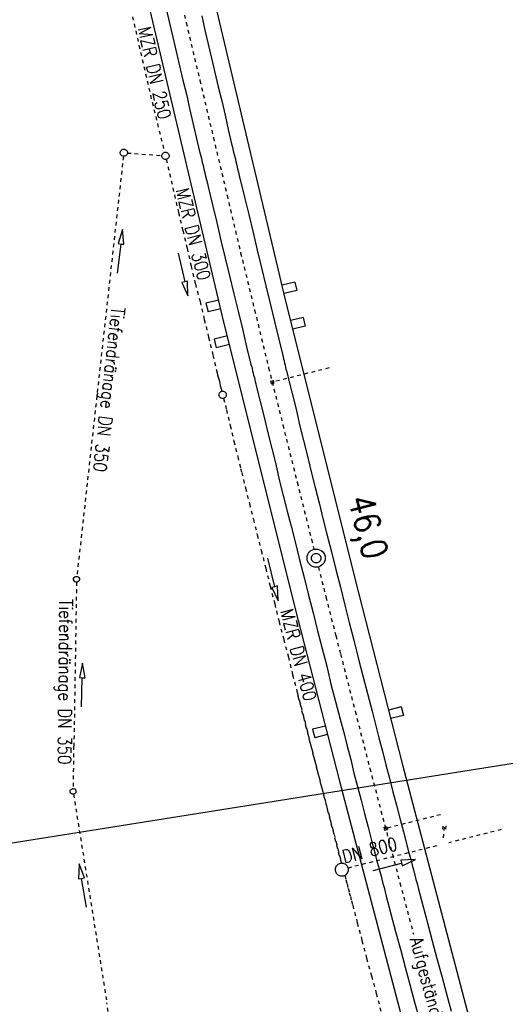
# Model space of a CAD drawing. Extents: x 447827 to 448299, y 438389 to 439851.
# Tile 4 of 21: x 448020 to 448087, y 438851 to 438986. Entities that reach past the tile are written whole.
import ezdxf

# ---------------------------------------------------------------- set-up
doc = ezdxf.new("R2010")
doc.units = 0
doc.header["$LTSCALE"] = 2
doc.header["$MEASUREMENT"] = 0
for name, pattern in [('ACAD_ISO03W100', [0.5, 0.25, -0.25]), ('ACAD_ISO10W100W', [0.5, 0.25, -0.25]), ('AUSGEZOGEN', [0]), ('STRICHLINIEX2', [0.5, 0.25, -0.25]), ('STRICHPT-X3', [3, 1.5, -0.75, 0, -0.75])]:
    doc.linetypes.add(name, pattern=pattern)
for name, color, linetype in [('ACHSE', 250, 'STRICHPT-X3'), ('Bahnachse', 7, 'CONTINUOUS'), ('Durchlässe', 15, 'CONTINUOUS'), ('FBR', 8, 'CONTINUOUS'), ('Gleisachsen', 7, 'CONTINUOUS'), ('Ingenieurbauwerke', 15, 'CONTINUOUS'), ('Planeinteilung', 6, 'CONTINUOUS'), ('RAHMEN', 250, 'AUSGEZOGEN'), ('SCHLITZRINNE', 8, 'AUSGEZOGEN'), ('Tiefendränage', 15, 'CONTINUOUS'), ('TIEFENDRÄNAGE-SCHRIFT', 15, 'CONTINUOUS'), ('Tiefenentwässerung', 15, 'CONTINUOUS')]:
    doc.layers.add(name, color=color, linetype=linetype)
doc.styles.add('ROMANS', font='romans.shx', dxfattribs={"width": 0.8})

# ---------------------------------------------------------------- blocks, each defined once
blk = doc.blocks.new('1135297')
at = {"layer": 'RAHMEN'}
blk.add_line((950, 5), (950, 292), dxfattribs=at)

msp = doc.modelspace()

# ---------------------------------------------------------------- hatches: boundary and pattern name
at = {"layer": 'SCHLITZRINNE'}
h = msp.add_hatch(dxfattribs=at)
h.set_pattern_fill('_USER', color=256, scale=1.5, angle=45, style=0, pattern_type=0)
h.set_pattern_definition([(324.8574, (448134.7023, 438851.6164), (0.86342, 1.226583), [])])
edge = h.paths.add_edge_path()
edge.add_line((448125.44, 438906.45), (448125.94, 438906.53))
edge.add_line((448125.94, 438906.53), (448126.04, 438905.88))
edge.add_arc((261507.52, 409202.34), 188967.65, 9.0399539, 9.0437441, ccw=False)
edge.add_line((448128, 438893.53), (448131.93, 438868.85))
edge.add_line((448131.93, 438868.85), (448133.25, 438860.54))
edge.add_arc((449371.2, 439057.49), 1253.51, 189.03994, 189.27782)
edge.add_arc((454072.82, 439825.55), 6017.45, 189.277818, 189.386388)
edge.add_arc((449284.38, 439033.99), 1164.03, 189.38639, 189.87641)
edge.add_arc((450764.43, 439291.68), 2666.35, 189.87641, 190.20018)
edge.add_arc((449881.19, 439132.75), 1768.93, 190.20018, 190.58896)
edge.add_arc((450188.85, 439190.27), 2081.91, 190.58896, 190.94733)
edge.add_arc((450096.34, 439172.37), 1987.69, 190.94733, 191.30769)
edge.add_arc((450103.53, 439173.81), 1995.02, 191.30769, 191.66737)
edge.add_arc((450113.91, 439175.96), 2005.62, 191.66737, 192.02417)
edge.add_arc((450128.35, 439179.03), 2020.39, 192.02417, 192.37965)
edge.add_arc((450121.64, 439177.56), 2013.51, 192.37965, 192.73712)
edge.add_arc((450090.71, 439170.57), 1981.8, 192.73712, 193.09744)
edge.add_arc((450089.72, 439170.34), 1980.78, 193.09744, 193.45758)
edge.add_arc((450128.15, 439179.53), 2020.3, 193.45758, 193.81418)
edge.add_arc((450131.05, 439180.24), 2023.28, 193.81418, 194.17021)
edge.add_arc((450093.87, 439170.86), 1984.94, 194.17021, 194.52965)
edge.add_arc((450094.25, 439170.96), 1985.34, 194.52965, 194.88949)
edge.add_arc((450121.51, 439178.2), 2013.54, 194.88949, 195.2468)
edge.add_arc((450124.65, 439179.06), 2016.8, 195.2468, 195.60287)
edge.add_arc((450111.38, 439175.36), 2003.02, 195.60287, 195.96017)
edge.add_arc((450101.56, 439172.55), 1992.8, 195.96017, 196.3197)
edge.add_arc((450106.36, 439173.95), 1997.81, 196.3197, 196.67878)
edge.add_arc((450107.84, 439174.39), 1999.35, 196.67878, 197.03752)
edge.add_arc((450104.44, 439173.35), 1995.79, 197.03752, 197.39658)
edge.add_arc((450114, 439176.35), 2005.81, 197.39658, 197.75366)
edge.add_arc((450121.01, 439178.59), 2013.17, 197.75366, 198.1101)
edge.add_arc((450117.03, 439177.29), 2008.99, 198.1101, 198.46756)
edge.add_arc((450103.87, 439172.9), 1995.12, 198.46756, 198.82627)
edge.add_arc((450099.45, 439171.39), 1990.45, 198.82627, 199.18578)
edge.add_arc((450113.54, 439176.29), 2005.36, 199.18578, 199.54396)
edge.add_arc((450116.79, 439177.45), 2008.81, 199.54396, 199.90126)
edge.add_arc((450108.06, 439174.29), 1999.53, 199.90126, 200.25939)
edge.add_arc((450108.41, 439174.41), 1999.9, 200.25939, 200.61774)
edge.add_arc((450110.76, 439175.3), 2002.41, 200.61774, 200.97587)
edge.add_arc((450111.89, 439175.73), 2003.62, 200.97587, 201.33369)
edge.add_arc((450111.74, 439175.67), 2003.46, 201.33369, 201.69152)
edge.add_arc((450110.58, 439175.21), 2002.21, 201.69152, 202.04953)
edge.add_arc((450111.61, 439175.63), 2003.32, 202.04953, 202.40744)
edge.add_arc((450109.6, 439174.8), 2001.15, 202.40744, 202.76584)
edge.add_arc((450106.41, 439173.46), 1997.69, 202.76584, 203.10007)
edge.add_line((448125.44, 438906.45), (448125.55, 438905.8))
edge.add_arc((261507.37, 409202.31), 188967.3, 9.0399539, 9.0437441, ccw=False)
edge.add_line((448127.51, 438893.46), (448131.44, 438868.77))
edge.add_line((448131.44, 438868.77), (448132.72, 438860.75))
h = msp.add_hatch(dxfattribs=at)
h.set_pattern_fill('_USER', color=256, scale=1.5, angle=45, style=0, pattern_type=0)
h.set_pattern_definition([(326.72764, (448148.0771, 438778.445), (0.822929, 1.254108), [])])
edge = h.paths.add_edge_path()
edge.add_line((448125.94, 438906.53), (448126.04, 438905.88))
edge.add_arc((261507.52, 409202.34), 188967.65, 9.0399539, 9.0437441, ccw=False)
edge.add_line((448128, 438893.53), (448131.93, 438868.85))
edge.add_line((448131.93, 438868.85), (448133.25, 438860.54))
edge.add_arc((449371.2, 439057.49), 1253.51, 189.03994, 189.27782)
edge.add_arc((454072.82, 439825.55), 6017.45, 189.277818, 189.386388)
edge.add_arc((449284.38, 439033.99), 1164.03, 189.38639, 189.87641)
edge.add_arc((450764.43, 439291.68), 2666.35, 189.87641, 190.20018)
edge.add_arc((449881.19, 439132.75), 1768.93, 190.20018, 190.58896)
edge.add_arc((450188.85, 439190.27), 2081.91, 190.58896, 190.94733)
edge.add_arc((450096.34, 439172.37), 1987.69, 190.94733, 191.30769)
edge.add_arc((450103.53, 439173.81), 1995.02, 191.30769, 191.66737)
edge.add_arc((450113.91, 439175.96), 2005.62, 191.66737, 192.02417)
edge.add_arc((450128.35, 439179.03), 2020.39, 192.02417, 192.37965)
edge.add_arc((450121.64, 439177.56), 2013.51, 192.37965, 192.73712)
edge.add_arc((450090.71, 439170.57), 1981.8, 192.73712, 193.09744)
edge.add_arc((450089.72, 439170.34), 1980.78, 193.09744, 193.45758)
edge.add_arc((450128.15, 439179.53), 2020.3, 193.45758, 193.81418)
edge.add_arc((450131.05, 439180.24), 2023.28, 193.81418, 194.17021)
edge.add_arc((450093.87, 439170.86), 1984.94, 194.17021, 194.52965)
edge.add_arc((450094.25, 439170.96), 1985.34, 194.52965, 194.88949)
edge.add_arc((450121.51, 439178.2), 2013.54, 194.88949, 195.2468)
edge.add_arc((450124.65, 439179.06), 2016.8, 195.2468, 195.60287)
edge.add_arc((450111.38, 439175.36), 2003.02, 195.60287, 195.96017)
edge.add_arc((450101.56, 439172.55), 1992.8, 195.96017, 196.3197)
edge.add_arc((450106.36, 439173.95), 1997.81, 196.3197, 196.67878)
edge.add_arc((450107.84, 439174.39), 1999.35, 196.67878, 197.03752)
edge.add_arc((450104.44, 439173.35), 1995.79, 197.03752, 197.39658)
edge.add_arc((450114, 439176.35), 2005.81, 197.39658, 197.75366)
edge.add_arc((450121.01, 439178.59), 2013.17, 197.75366, 198.1101)
edge.add_arc((450117.03, 439177.29), 2008.99, 198.1101, 198.46756)
edge.add_arc((450103.87, 439172.9), 1995.12, 198.46756, 198.82627)
edge.add_arc((450099.45, 439171.39), 1990.45, 198.82627, 199.18578)
edge.add_arc((450113.54, 439176.29), 2005.36, 199.18578, 199.54396)
edge.add_arc((450116.79, 439177.45), 2008.81, 199.54396, 199.90126)
edge.add_arc((450108.06, 439174.29), 1999.53, 199.90126, 200.25939)
edge.add_arc((450108.41, 439174.41), 1999.9, 200.25939, 200.61774)
edge.add_arc((450110.76, 439175.3), 2002.41, 200.61774, 200.97587)
edge.add_arc((450111.89, 439175.73), 2003.62, 200.97587, 201.33369)
edge.add_arc((450111.74, 439175.67), 2003.46, 201.33369, 201.69152)
edge.add_arc((450110.58, 439175.21), 2002.21, 201.69152, 202.04953)
edge.add_arc((450111.61, 439175.63), 2003.32, 202.04953, 202.40744)
edge.add_arc((450109.6, 439174.8), 2001.15, 202.40744, 202.76584)
edge.add_arc((450106.41, 439173.46), 1997.69, 202.76584, 203.10007)
edge.add_arc((450188.85, 439190.27), 2082.41, 190.79963, 190.94733)
edge.add_arc((450096.34, 439172.37), 1988.19, 190.94733, 191.30769)
edge.add_arc((450103.53, 439173.81), 1995.52, 191.30769, 191.66737)
edge.add_arc((450113.91, 439175.96), 2006.12, 191.66737, 192.02417)
edge.add_arc((450128.35, 439179.03), 2020.89, 192.02417, 192.37965)
edge.add_arc((450121.64, 439177.56), 2014.01, 192.37965, 192.4693)

# ---------------------------------------------------------------- linework, layer by layer
at = {"layer": 'ACHSE'}
for points in [[(448051.41, 439387.64, -0.000001), (448067.12, 439288.88, -0.000002), (448074.98, 439239.5)], [(448098.55, 439091.36, 0.000001), (448108.37, 439029.64, -0.000001), (448118.19, 438967.92, -0.000001), (448122.12, 438943.23, 0.000002), (448126.05, 438918.54, 0.000007), (448128.02, 438906.19, -0.000017), (448129.98, 438893.85), (448133.91, 438869.16), (448135.23, 438860.86, 0.001038), (448136.06, 438855.72, 0.000474), (448137.9, 438844.48, 0.002138), (448139.57, 438834.68, 0.001413), (448142.19, 438819.85, 0.001696), (448144.36, 438808.06, 0.001564), (448146.79, 438795.28, 0.001572), (448149.2, 438783.03, 0.001569), (448151.69, 438770.76, 0.001557), (448154.25, 438758.55, 0.001551), (448156.9, 438746.31, 0.00156), (448159.62, 438734.06, 0.001572), (448162.41, 438721.93, 0.001571), (448165.26, 438709.82, 0.00007), (448165.4, 438709.27, 0.001553)]]:
    msp.add_lwpolyline(points, format="xyb", dxfattribs=at)
at = {"layer": 'Bahnachse', "linetype": 'ACAD_ISO10W100W'}
for p, q in [((448041.29, 438993.4), (448043.1, 438985.54)), ((448043.1, 438985.54), (448044.97, 438977.65)), ((448044.97, 438977.65), (448046.83, 438969.8)), ((448046.83, 438969.8), (448048.69, 438961.91)), ((448048.69, 438961.91), (448050.55, 438954.06)), ((448050.55, 438954.06), (448052.46, 438946.22)), ((448052.46, 438946.22), (448054.38, 438938.34)), ((448054.38, 438938.34), (448056.33, 438930.51)), ((448056.33, 438930.51), (448058.29, 438922.68)), ((448058.29, 438922.68), (448060.24, 438914.85)), ((448060.24, 438914.85), (448060.58, 438913.51)), ((448061.19, 438911.08), (448062.21, 438906.98)), ((448062.21, 438906.98), (448063.57, 438901.68)), ((448063.57, 438901.68), (448064.22, 438899.16)), ((448064.22, 438899.16), (448066.22, 438891.34)), ((448066.22, 438891.34), (448068.23, 438883.52)), ((448068.23, 438883.52), (448070.28, 438875.71)), ((448070.28, 438875.71), (448071.31, 438871.78)), ((448071.31, 438871.78), (448072.35, 438867.85)), ((448072.35, 438867.85), (448074.19, 438860.84))]:
    msp.add_line(p, q, dxfattribs=at)
at = {"layer": 'Bahnachse', "linetype": 'Continuous'}
for major_axis, start_param, end_param in [((-0.25, 1.22), 3.140661, 9.423846), ((-0.46, 0.46), 2.557664, 8.840849)]:
    msp.add_ellipse((448060.88, 438912.29), major_axis=major_axis, ratio=1, start_param=start_param, end_param=end_param, dxfattribs=at)
at = {"layer": 'Durchlässe', "linetype": 'Continuous'}
for p, q in [((448078.63, 438875.67), (448078.58, 438875.19)), ((448078.22, 438875.62), (448078.19, 438875.22)), ((448068.68, 438869.57), (448072.55, 438870.57)), ((448074.49, 438871.07), (448072.45, 438870.96)), ((448072.45, 438870.96), (448072.65, 438870.18)), ((448072.65, 438870.18), (448074.49, 438871.07))]:
    msp.add_line(p, q, dxfattribs=at)
at = {"layer": 'Durchlässe', "linetype": 'STRICHLINIEX2'}
for p, q in [((448078.41, 438875.5), (448078.27, 438874.02)), ((448086.21, 438875.14), (448079.05, 438873.35)), ((448077.35, 438872.92), (448065.26, 438869.89))]:
    msp.add_line(p, q, dxfattribs=at)
at = {"layer": 'FBR'}
for points in [[(448106.4, 439029.33), (448116.22, 438967.6, -0.000001), (448120.15, 438942.91, 0.000002), (448124.08, 438918.22, 0.000007), (448126.04, 438905.88, -0.000017), (448128, 438893.53), (448128.45, 438890.72), (448131.93, 438868.85), (448133.25, 438860.54, 0.001038), (448134.08, 438855.4, 0.000474), (448135.93, 438844.15, 0.002138), (448137.6, 438834.33, 0.001413), (448140.22, 438819.5, 0.001696), (448142.39, 438807.69, 0.001564), (448144.82, 438794.9, 0.001572), (448147.24, 438782.63, 0.001569), (448149.73, 438770.36, 0.001557), (448152.29, 438758.14, 0.001551), (448154.94, 438745.88, 0.00156), (448157.67, 438733.62, 0.001572), (448160.46, 438721.47, 0.001571), (448163.32, 438709.36, 0.000051), (448163.42, 438708.95, 0.000051)], [(448068.2, 439390.31), (448083.91, 439291.55, -0.000002), (448091.77, 439242.17), (448115.34, 439094.04), (448125.16, 439032.31), (448134.98, 438970.59, -0.000001), (448138.91, 438945.9, 0.000002), (448142.84, 438921.21, 0.000007), (448144.8, 438908.87, -0.000011), (448146.16, 438900.33, -0.000011)], [(448085.83, 439061.55), (448091.34, 439026.93), (448101.16, 438965.21, -0.000001), (448105.09, 438940.52, 0.000002), (448109.02, 438915.83, 0.000003), (448109.9, 438910.28, 0.000003)]]:
    msp.add_lwpolyline(points, format="xyb", dxfattribs=at)
at = {"layer": 'Gleisachsen', "linetype": 'Continuous'}
for p, q in [((448040.38, 438987.44), (448040.83, 438985.49)), ((448045.22, 438986.48), (448045.67, 438984.53)), ((448040.83, 438985.49), (448041.28, 438983.54)), ((448041.28, 438983.54), (448041.73, 438981.59)), ((448045.67, 438984.53), (448046.11, 438982.62)), ((448046.11, 438982.62), (448046.56, 438980.67)), ((448041.73, 438981.59), (448042.18, 438979.64)), ((448042.18, 438979.64), (448042.63, 438977.68)), ((448046.56, 438980.67), (448047.01, 438978.72)), ((448047.01, 438978.72), (448047.46, 438976.77)), ((448042.63, 438977.68), (448043.12, 438975.74)), ((448047.46, 438976.77), (448047.96, 438974.83)), ((448043.12, 438975.74), (448043.57, 438973.79)), ((448047.96, 438974.83), (448048.41, 438972.88)), ((448043.57, 438973.79), (448044.02, 438971.84)), ((448048.41, 438972.88), (448048.86, 438970.93)), ((448044.02, 438971.84), (448044.47, 438969.89)), ((448048.86, 438970.93), (448049.31, 438968.97)), ((448044.47, 438969.89), (448044.92, 438967.94)), ((448049.31, 438968.97), (448049.45, 438968.49)), ((448044.92, 438967.94), (448045.06, 438967.45)), ((448045.06, 438967.45), (448045.2, 438966.97)), ((448049.45, 438968.49), (448049.54, 438968)), ((448049.54, 438968), (448049.67, 438967.52)), ((448049.67, 438967.52), (448049.81, 438967.03)), ((448045.2, 438966.97), (448045.29, 438966.48)), ((448045.29, 438966.48), (448045.42, 438965.99)), ((448045.42, 438965.99), (448045.51, 438965.5)), ((448049.81, 438967.03), (448049.9, 438966.54)), ((448049.9, 438966.54), (448050.04, 438966.06)), ((448050.04, 438966.06), (448050.12, 438965.56)), ((448045.51, 438965.5), (448045.65, 438965.02)), ((448045.65, 438965.02), (448045.74, 438964.53)), ((448050.12, 438965.56), (448050.26, 438965.08)), ((448050.26, 438965.08), (448050.35, 438964.59)), ((448050.35, 438964.59), (448050.49, 438964.1)), ((448045.74, 438964.53), (448045.87, 438964.04)), ((448045.87, 438964.04), (448046.01, 438963.56)), ((448046.01, 438963.56), (448046.1, 438963.07)), ((448050.49, 438964.1), (448051.07, 438961.67)), ((448046.1, 438963.07), (448046.69, 438960.63)), ((448046.69, 438960.63), (448047.27, 438958.2)), ((448051.07, 438961.67), (448051.65, 438959.28)), ((448051.65, 438959.28), (448052.24, 438956.85)), ((448047.27, 438958.2), (448047.86, 438955.76)), ((448052.24, 438956.85), (448052.82, 438954.42)), ((448047.86, 438955.76), (448048.45, 438953.33)), ((448052.82, 438954.42), (448053.41, 438951.98)), ((448048.45, 438953.33), (448049.03, 438950.89)), ((448053.41, 438951.98), (448054, 438949.55)), ((448049.03, 438950.89), (448049.62, 438948.46)), ((448049.62, 438948.46), (448050.2, 438946.07)), ((448054, 438949.55), (448054.59, 438947.11)), ((448054.59, 438947.11), (448055.17, 438944.68)), ((448050.2, 438946.07), (448050.79, 438943.64)), ((448055.17, 438944.68), (448055.76, 438942.24)), ((448050.79, 438943.64), (448051.37, 438941.2)), ((448055.76, 438942.24), (448056.35, 438939.81)), ((448051.37, 438941.2), (448051.96, 438938.77)), ((448056.35, 438939.81), (448056.4, 438939.51)), ((448056.4, 438939.51), (448056.49, 438939.27)), ((448056.49, 438939.27), (448056.55, 438938.98)), ((448056.55, 438938.98), (448056.65, 438938.69)), ((448051.96, 438938.77), (448052.06, 438938.48)), ((448052.06, 438938.48), (448052.12, 438938.19)), ((448052.12, 438938.19), (448052.17, 438937.89)), ((448052.17, 438937.89), (448052.27, 438937.61)), ((448056.65, 438938.69), (448056.7, 438938.4)), ((448056.7, 438938.4), (448056.75, 438938.1)), ((448056.75, 438938.1), (448056.86, 438937.82)), ((448056.86, 438937.82), (448056.91, 438937.52)), ((448052.27, 438937.61), (448052.32, 438937.31)), ((448052.32, 438937.31), (448052.43, 438937.02)), ((448052.43, 438937.02), (448052.48, 438936.73)), ((448052.48, 438936.73), (448052.53, 438936.43)), ((448052.53, 438936.43), (448052.63, 438936.15)), ((448056.91, 438937.52), (448057.01, 438937.23)), ((448057.01, 438937.23), (448057.06, 438936.94)), ((448057.06, 438936.94), (448057.6, 438934.8)), ((448052.63, 438936.15), (448052.69, 438935.85)), ((448052.69, 438935.85), (448053.22, 438933.71)), ((448053.22, 438933.71), (448053.75, 438931.57)), ((448057.6, 438934.8), (448058.13, 438932.66)), ((448058.13, 438932.66), (448058.62, 438930.51)), ((448053.75, 438931.57), (448054.29, 438929.43)), ((448058.62, 438930.51), (448059.15, 438928.37)), ((448054.29, 438929.43), (448054.82, 438927.29)), ((448059.15, 438928.37), (448059.69, 438926.23)), ((448054.82, 438927.29), (448055.36, 438925.15)), ((448059.69, 438926.23), (448060.22, 438924.09)), ((448055.36, 438925.15), (448055.84, 438923.01)), ((448055.84, 438923.01), (448056.38, 438920.87)), ((448060.22, 438924.09), (448060.75, 438921.95)), ((448060.75, 438921.95), (448061.28, 438919.86)), ((448056.38, 438920.87), (448056.91, 438918.73)), ((448061.28, 438919.86), (448061.81, 438917.72)), ((448056.91, 438918.73), (448057.44, 438916.64)), ((448061.81, 438917.72), (448062.35, 438915.58)), ((448057.44, 438916.64), (448058.02, 438914.51)), ((448062.35, 438915.58), (448062.99, 438913.16)), ((448058.02, 438914.51), (448058.61, 438912.07)), ((448058.61, 438912.07), (448059.24, 438909.65)), ((448062.99, 438913.16), (448063.57, 438910.72)), ((448063.57, 438910.72), (448064.21, 438908.3)), ((448059.24, 438909.65), (448059.83, 438907.21)), ((448064.21, 438908.3), (448064.8, 438905.86)), ((448059.83, 438907.21), (448060.47, 438904.79)), ((448064.8, 438905.86), (448065.42, 438903.49)), ((448060.47, 438904.79), (448061.06, 438902.35)), ((448065.42, 438903.49), (448066.06, 438901.06)), ((448061.06, 438902.35), (448061.69, 438899.93)), ((448061.69, 438899.93), (448062.33, 438897.5)), ((448066.06, 438901.06), (448066.65, 438898.63)), ((448066.65, 438898.63), (448067.28, 438896.2)), ((448062.33, 438897.5), (448062.91, 438895.06)), ((448067.28, 438896.2), (448067.92, 438893.77)), ((448062.91, 438895.06), (448063.54, 438892.69)), ((448067.92, 438893.77), (448068.56, 438891.35)), ((448063.54, 438892.69), (448064.18, 438890.26)), ((448068.56, 438891.35), (448068.98, 438889.54)), ((448064.18, 438890.26), (448064.66, 438888.42)), ((448068.98, 438889.54), (448069.46, 438887.7)), ((448064.66, 438888.42), (448065.14, 438886.57)), ((448065.14, 438886.57), (448065.62, 438884.73)), ((448069.46, 438887.7), (448069.94, 438885.86)), ((448069.94, 438885.86), (448070.42, 438884.01)), ((448065.62, 438884.73), (448066.06, 438882.88)), ((448070.42, 438884.01), (448070.91, 438882.17)), ((448066.06, 438882.88), (448066.54, 438881.03)), ((448066.54, 438881.03), (448067.02, 438879.19)), ((448070.91, 438882.17), (448071.39, 438880.32)), ((448071.39, 438880.32), (448071.87, 438878.48)), ((448067.02, 438879.19), (448067.5, 438877.35)), ((448071.87, 438878.48), (448072.34, 438876.69)), ((448067.5, 438877.35), (448067.98, 438875.5)), ((448072.34, 438876.69), (448072.82, 438874.84)), ((448067.98, 438875.5), (448068.46, 438873.66)), ((448072.82, 438874.84), (448073.54, 438872.13)), ((448068.46, 438873.66), (448068.73, 438872.64)), ((448068.73, 438872.64), (448069.25, 438870.7)), ((448073.54, 438872.13), (448073.62, 438871.83)), ((448073.62, 438871.83), (448073.77, 438871.25)), ((448069.25, 438870.7), (448069.4, 438870.12)), ((448073.77, 438871.25), (448073.92, 438870.67)), ((448073.92, 438870.67), (448074.08, 438870.09)), ((448069.4, 438870.12), (448069.56, 438869.53)), ((448069.56, 438869.53), (448069.71, 438868.95)), ((448069.71, 438868.95), (448069.87, 438868.37)), ((448074.08, 438870.09), (448074.23, 438869.51)), ((448074.23, 438869.51), (448074.39, 438868.92)), ((448074.39, 438868.92), (448074.54, 438868.34)), ((448069.87, 438868.37), (448070.02, 438867.79)), ((448070.02, 438867.79), (448070.17, 438867.21)), ((448074.54, 438868.34), (448074.7, 438867.76)), ((448074.7, 438867.76), (448074.85, 438867.18)), ((448070.17, 438867.21), (448070.33, 438866.63)), ((448070.33, 438866.63), (448070.48, 438866.04)), ((448074.85, 438867.18), (448075.49, 438864.75)), ((448070.48, 438866.04), (448071.12, 438863.62)), ((448071.12, 438863.62), (448071.76, 438861.19)), ((448075.49, 438864.75), (448076.12, 438862.38)), ((448076.12, 438862.38), (448076.75, 438859.95)), ((448071.76, 438861.19), (448072.44, 438858.77)), ((448076.75, 438859.95), (448077.39, 438857.52)), ((448072.44, 438858.77), (448073.08, 438856.35)), ((448077.39, 438857.52), (448078.07, 438855.11)), ((448073.08, 438856.35), (448073.71, 438853.97)), ((448078.07, 438855.11), (448078.71, 438852.68)), ((448073.71, 438853.97), (448074.34, 438851.55)), ((448074.34, 438851.55), (448075.03, 438849.13)), ((448078.71, 438852.68), (448079.34, 438850.3))]:
    msp.add_line(p, q, dxfattribs=at)
at = {"layer": 'Ingenieurbauwerke', "linetype": 'Continuous'}
for p, q in [((448045.44, 438994.99), (448056.69, 438947.43)), ((448036.77, 438993), (448048.04, 438945.33)), ((448057.96, 438950.06), (448056.21, 438949.63)), ((448057.96, 438950.06), (448058.24, 438948.89)), ((448058.24, 438948.89), (448056.49, 438948.47)), ((448047.55, 438947.58), (448045.8, 438947.15)), ((448045.8, 438947.15), (448046.09, 438945.98)), ((448056.69, 438947.43), (448066.66, 438907.54)), ((448047.84, 438946.41), (448046.09, 438945.98)), ((448048.04, 438945.33), (448058.03, 438905.35)), ((448059.09, 438945.19), (448057.4, 438944.78)), ((448059.09, 438945.19), (448059.37, 438944.02)), ((448059.37, 438944.02), (448057.69, 438943.61)), ((448048.75, 438942.69), (448046.93, 438942.25)), ((448046.93, 438942.25), (448047.21, 438941.08)), ((448049.04, 438941.52), (448047.21, 438941.08)), ((448054.63, 438936.5), (448055.02, 438936.6)), ((448054.63, 438936.5), (448054.73, 438936.12)), ((448055.02, 438936.6), (448055.11, 438936.22)), ((448054.73, 438936.12), (448055.11, 438936.22)), ((448066.66, 438907.54), (448072.7, 438884)), ((448058.03, 438905.35), (448064.08, 438881.76)), ((448072.52, 438891.94), (448070.77, 438891.5)), ((448072.52, 438891.94), (448072.82, 438890.78)), ((448072.82, 438890.78), (448071.07, 438890.34)), ((448062.15, 438889.31), (448060.4, 438888.87)), ((448060.4, 438888.87), (448060.69, 438887.7)), ((448062.44, 438888.14), (448060.69, 438887.7)), ((448072.7, 438884), (448081.78, 438849.48)), ((448064.08, 438881.76), (448073.19, 438847.16)), ((448070.14, 438875.44), (448070.53, 438875.55)), ((448070.14, 438875.44), (448070.25, 438875.05)), ((448070.25, 438875.05), (448070.64, 438875.16)), ((448070.53, 438875.55), (448070.64, 438875.16))]:
    msp.add_line(p, q, dxfattribs=at)
at = {"layer": 'Ingenieurbauwerke', "linetype": 'ACAD_ISO03W100'}
for p, q in [((448062.65, 438938.31), (448054.87, 438936.36)), ((448077.9, 438877.18), (448070.58, 438875.35))]:
    msp.add_line(p, q, dxfattribs=at)
at = {"layer": 'Tiefendränage', "linetype": 'ACAD_ISO03W100'}
for p, q in [((448034.5, 438967.25), (448028.14, 438909.8)), ((448035.05, 438967.71), (448039.76, 438967.36)), ((448028.09, 438909), (448027.73, 438886.55)), ((448027.69, 438886.55), (448027.63, 438880.77)), ((448038.76, 438810.78), (448032.24, 438851.47))]:
    msp.add_line(p, q, dxfattribs=at)
at = {"layer": 'Tiefendränage', "linetype": 'ACAD_ISO03W100', "flags": 128}
msp.add_lwpolyline([(448027.68, 438879.98), (448028.51, 438874.82), (448032.24, 438851.47)], dxfattribs=at)
at = {"layer": 'Tiefendränage', "linetype": 'Continuous'}
for centre, major_axis in [((448034.56, 438967.75), (-0.354, 0.354)), ((448028.09, 438909.4), (-0.283, 0.283)), ((448027.62, 438880.37), (-0.283, 0.283))]:
    msp.add_ellipse(centre, major_axis=major_axis, ratio=1, start_param=2.557664, end_param=8.840849, dxfattribs=at)
at = {"layer": 'TIEFENDRÄNAGE-SCHRIFT', "linetype": 'Continuous'}
for p, q in [((448034.4, 438957.25), (448033.78, 438955.31)), ((448034.57, 438955.22), (448034.4, 438957.25)), ((448033.72, 438951.29), (448034.18, 438955.26)), ((448033.78, 438955.31), (448034.18, 438955.26)), ((448034.18, 438955.26), (448034.57, 438955.22)), ((448028.93, 438897.93), (448028.48, 438895.94)), ((448029.28, 438895.92), (448028.93, 438897.93)), ((448028.48, 438895.94), (448028.88, 438895.93)), ((448028.78, 438891.93), (448028.88, 438895.93)), ((448028.88, 438895.93), (448029.28, 438895.92)), ((448028.45, 438870.45), (448028.38, 438868.41)), ((448029.17, 438868.55), (448028.45, 438870.45)), ((448028.38, 438868.41), (448028.78, 438868.48)), ((448028.78, 438868.48), (448029.17, 438868.55)), ((448029.44, 438864.54), (448028.78, 438868.48))]:
    msp.add_line(p, q, dxfattribs=at)
at = {"layer": 'Tiefenentwässerung', "linetype": 'ACAD_ISO03W100'}
for p, q in [((448035.74, 438986.36), (448036.19, 438984.41)), ((448036.19, 438984.41), (448036.64, 438982.46)), ((448036.64, 438982.46), (448037.09, 438980.51)), ((448037.09, 438980.51), (448037.54, 438978.55)), ((448037.54, 438978.55), (448037.99, 438976.6)), ((448037.99, 438976.6), (448038.44, 438974.65)), ((448038.44, 438974.65), (448040.14, 438967.81)), ((448040.37, 438966.84), (448042.05, 438959.55)), ((448042.05, 438959.55), (448042.64, 438957.12)), ((448042.64, 438957.12), (448043.23, 438954.68)), ((448043.23, 438954.68), (448043.77, 438952.24)), ((448043.77, 438952.24), (448044.35, 438949.8)), ((448044.35, 438949.8), (448044.99, 438947.38)), ((448044.99, 438947.38), (448045.58, 438944.94)), ((448045.58, 438944.94), (448046.16, 438942.51)), ((448046.16, 438942.51), (448046.75, 438940.07)), ((448046.75, 438940.07), (448047.34, 438937.64)), ((448047.34, 438937.64), (448047.39, 438937.34)), ((448047.39, 438937.34), (448047.49, 438937.06)), ((448047.49, 438937.06), (448047.55, 438936.76)), ((448047.55, 438936.76), (448047.65, 438936.48)), ((448047.65, 438936.48), (448047.7, 438936.18)), ((448047.7, 438936.18), (448047.75, 438935.89)), ((448047.75, 438935.89), (448047.86, 438935.6)), ((448047.86, 438935.6), (448047.91, 438935.3)), ((448047.91, 438935.3), (448047.94, 438935.1)), ((448048.21, 438934.13), (448048.6, 438932.58)), ((448048.6, 438932.58), (448049.13, 438930.44)), ((448049.13, 438930.44), (448049.62, 438928.29)), ((448049.62, 438928.29), (448050.15, 438926.16)), ((448050.15, 438926.16), (448050.55, 438924.56)), ((448050.55, 438924.56), (448050.69, 438924.02)), ((448050.69, 438924.02), (448051.22, 438921.88)), ((448051.22, 438921.88), (448051.75, 438919.74)), ((448051.75, 438919.74), (448052.29, 438917.6)), ((448052.29, 438917.6), (448052.82, 438915.46)), ((448052.82, 438915.46), (448053.36, 438913.32)), ((448053.36, 438913.32), (448053.99, 438910.89)), ((448053.99, 438910.89), (448054.58, 438908.46)), ((448054.58, 438908.46), (448055.22, 438906.03)), ((448055.22, 438906.03), (448055.8, 438903.6)), ((448055.8, 438903.6), (448056.44, 438901.17)), ((448056.44, 438901.17), (448057.08, 438898.75)), ((448057.08, 438898.75), (448057.66, 438896.31)), ((448057.66, 438896.31), (448058.3, 438893.89)), ((448064.33, 438870.63), (448064.35, 438870.57)), ((448064.8, 438868.89), (448064.95, 438868.31)), ((448064.95, 438868.31), (448065.11, 438867.72)), ((448065.11, 438867.72), (448065.26, 438867.14)), ((448065.26, 438867.14), (448065.41, 438866.56)), ((448065.41, 438866.56), (448065.57, 438865.98)), ((448065.57, 438865.98), (448065.72, 438865.4)), ((448065.72, 438865.4), (448065.88, 438864.81)), ((448065.88, 438864.81), (448066.51, 438862.39)), ((448066.51, 438862.39), (448067.15, 438859.96)), ((448067.15, 438859.96), (448067.79, 438857.54)), ((448067.79, 438857.54), (448068.47, 438855.12)), ((448068.47, 438855.12), (448069.1, 438852.74)), ((448069.1, 438852.74), (448069.74, 438850.32))]:
    msp.add_line(p, q, dxfattribs=at)
at = {"layer": 'Tiefenentwässerung', "linetype": 'Continuous'}
for p, q in [((448042, 438954), (448042.89, 438950.1)), ((448042.89, 438950.1), (448042.5, 438950.01)), ((448042.5, 438950.01), (448043.34, 438948.15)), ((448043.28, 438950.19), (448042.89, 438950.1)), ((448043.34, 438948.15), (448043.28, 438950.19)), ((448054.24, 438912.27), (448055.2, 438908.38)), ((448055.2, 438908.38), (448054.81, 438908.29)), ((448054.81, 438908.29), (448055.68, 438906.44)), ((448055.59, 438908.48), (448055.2, 438908.38)), ((448055.68, 438906.44), (448055.59, 438908.48))]:
    msp.add_line(p, q, dxfattribs=at)
at = {"layer": 'Tiefenentwässerung', "linetype": 'ACAD_ISO03W100', "flags": 128}
msp.add_lwpolyline([(448058.3, 438893.89), (448058.94, 438891.46), (448059.57, 438889.03), (448060.01, 438887.18), (448060.48, 438885.39), (448060.96, 438883.54), (448061.44, 438881.7), (448061.85, 438880.12), (448061.92, 438879.85), (448062.41, 438878.01), (448062.89, 438876.17), (448063.37, 438874.32), (448063.85, 438872.48), (448064.33, 438870.63)], close=True, dxfattribs=at)
at = {"layer": 'Tiefenentwässerung', "linetype": 'Continuous'}
for centre, major_axis in [((448040.26, 438967.32), (-0.354, 0.354)), ((448048.09, 438934.62), (-0.354, 0.354)), ((448064.39, 438869.67), (-0.636, 0.636))]:
    msp.add_ellipse(centre, major_axis=major_axis, ratio=1, start_param=2.557664, end_param=8.840849, dxfattribs=at)

# ---------------------------------------------------------------- block references
at = {"layer": 'Planeinteilung', "linetype": 'Continuous', "rotation": 279.041149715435}
msp.add_blockref('1135297', (447827.12, 439804.72), dxfattribs=at)

# ---------------------------------------------------------------- texts
at = {"layer": 'Bahnachse', "linetype": 'Continuous', "style": 'ROMANS', "oblique": 0, "width": 0.8334}
msp.add_text('46,0', height=3.5, rotation=284.5434, dxfattribs=at).set_placement((448065.23, 438920.36))
at = {"layer": 'Durchlässe', "linetype": 'Continuous', "style": 'ROMANS', "oblique": 360, "width": 0.8334}
msp.add_text('DN 800', height=1.8, rotation=14.0016, dxfattribs=at).set_placement((448064.7, 438870.53))
at = {"layer": 'Ingenieurbauwerke', "linetype": 'Continuous', "style": 'ROMANS', "oblique": 360, "width": 0.8334}
msp.add_text('Aufgeständerte Fahrbahn', height=1.8, rotation=285.0534, dxfattribs=at).set_placement((448073.68, 438860.15))
at = {"layer": 'TIEFENDRÄNAGE-SCHRIFT', "linetype": 'Continuous', "style": 'ROMANS', "oblique": 360, "width": 0.8334}
for rotation, p in [(263.5434, (448032.91, 438946.69)), (269.5434, (448025.74, 438906.7))]:
    msp.add_text('Tiefendränage DN 350', height=1.8, rotation=rotation, dxfattribs=at).set_placement(p)
at = {"layer": 'Tiefenentwässerung', "linetype": 'Continuous', "style": 'ROMANS', "oblique": 360, "width": 0.8334}
for s, rotation, p in [('MZR DN 250', 282.8498, (448036.47, 438984.75)), ('MZR DN 300', 283.8498, (448041.66, 438962.65)), ('MZR DN 400', 284.8498, (448055.95, 438905.03))]:
    msp.add_text(s, height=1.8, rotation=rotation, dxfattribs=at).set_placement(p)

doc.saveas('drawing.dxf')
